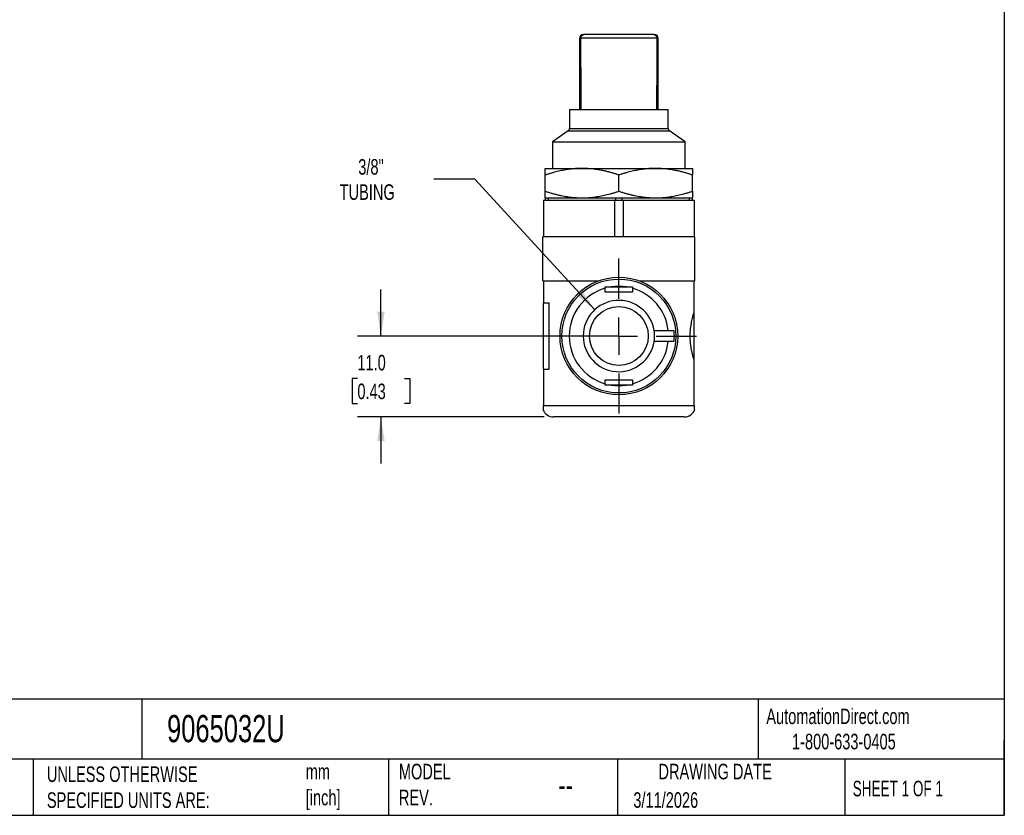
# Model space of a CAD drawing. Header units: millimetres. Extents: x 6 to 273, y 6 to 210.
# Tile 2 of 3: x 139 to 273, y 6 to 115. Entities that reach past the tile are written whole.
import ezdxf

# ---------------------------------------------------------------- set-up
doc = ezdxf.new("R2010")
doc.units = ezdxf.units.MM
doc.linetypes.add('SLD-Center', pattern=[19.05, 15.24, -1.27, 1.27, -1.27])
doc.linetypes.add('SLD-Solid', pattern=[0])
doc.layers.add('CENTER', color=40, linetype='SLD-Center')
doc.layers.add('DIMENSIONS', color=140, linetype='SLD-Solid', lineweight=25)
doc.layers.add('TEXT', color=140, linetype='SLD-Solid', lineweight=25)
doc.styles.add('SLDTEXTSTYLE0', font='TXT', dxfattribs={"width": 0.7})
doc.styles.add('SLDTEXTSTYLE1', font='TXT', dxfattribs={"width": 0.65})
doc.dimstyles.new('SLDDIMSTYLE3', dxfattribs={"dimtxt": 2.158008, "dimasz": 3.302, "dimexe": 0, "dimexo": 0.0625, "dimgap": 0.539502, "dimtad": 0, "dimtih": 1, "dimtoh": 1, "dimdec": 1, "dimrnd": 1e-09, "dimzin": 4, "dimdsep": 46, "dimtxsty": 'SLDTEXTSTYLE0', "dimsah": 1, "dimcen": 0.09, "dimadec": 0, "dimazin": 1, "dimtfac": 1, "dimtdec": 1, "dimtmove": 0, "dimatfit": 0, "dimfxl": 0, "dimfrac": 2, "dimtolj": 1, "dimtzin": 12, "dimarcsym": 0})
doc.dimstyles.new('SLDDIMSTYLE4', dxfattribs={"dimtxt": 2.158008, "dimasz": 3.302, "dimexe": 0, "dimexo": 0.0625, "dimgap": 0.539502, "dimtad": 0, "dimtih": 1, "dimtoh": 1, "dimdec": 1, "dimrnd": 1e-09, "dimzin": 12, "dimdsep": 46, "dimtxsty": 'SLDTEXTSTYLE0', "dimsah": 1, "dimcen": 0, "dimadec": 0, "dimazin": 3, "dimtfac": 1, "dimtdec": 1, "dimtofl": 0, "dimtmove": 0, "dimatfit": 3, "dimfxl": 0, "dimfrac": 2, "dimtolj": 1, "dimtzin": 12, "dimarcsym": 0})

# ---------------------------------------------------------------- blocks, each defined once
blk = doc.blocks.new('_D_5')
at = {"layer": 'DIMENSIONS'}
for p, q in [((188.29, 71.55), (188.29, 77.9)), ((219.37, 71.55), (185.12, 71.55)), ((185.09, 65.78), (184.36, 65.78)), ((184.36, 65.78), (184.36, 62.35)), ((191.5, 65.78), (192.22, 65.78)), ((192.22, 65.78), (192.22, 62.35)), ((184.36, 62.35), (185.09, 62.35)), ((192.22, 62.35), (191.5, 62.35)), ((210.47, 60.55), (185.12, 60.55)), ((188.29, 60.55), (188.29, 54.2))]:
    blk.add_line(p, q, dxfattribs=at)
for points in [[(188.29, 71.55), (188.8, 74.85), (187.79, 74.85)], [(188.29, 60.55), (187.79, 57.25), (188.8, 57.25)]]:
    blk.add_solid(points, dxfattribs=at)
at = {"layer": 'DIMENSIONS', "char_height": 2.117, "attachment_point": 1, "style": 'SLDTEXTSTYLE0'}
for s, insert in [('11.0', (185.09, 68.99)), ('0.43', (185.09, 65.08))]:
    blk.add_mtext(s, dxfattribs=dict(at, insert=insert))
blk = doc.blocks.new('_D_6')
at = {"layer": 'DIMENSIONS'}
for p, q in [((201.05, 92.9), (195.5, 92.9)), ((217.36, 75.13), (201.05, 92.9))]:
    blk.add_line(p, q, dxfattribs=at)
blk.add_solid([(217.36, 75.13), (215.51, 77.9), (214.76, 77.21)], dxfattribs=at)
at = {"layer": 'DIMENSIONS', "char_height": 2.117, "attachment_point": 1, "style": 'SLDTEXTSTYLE0'}
for s, insert in [('3/8"', (185.21, 95.62)), ('TUBING', (182.68, 92.19))]:
    blk.add_mtext(s, dxfattribs=dict(at, insert=insert))
blk = doc.blocks.new('SW_CENTERMARKSYMBOL_2')
at = {"layer": 'CENTER', "color": 0}
for p, q in [((0, 5.08), (0, 10.54)), ((0, 0), (0, 2.54)), ((-5.08, 0), (-10.54, 0)), ((0, 0), (-2.54, 0)), ((0, 0), (0, -2.54)), ((0, 0), (2.54, 0)), ((5.08, 0), (10.54, 0)), ((0, -5.08), (0, -10.54))]:
    blk.add_line(p, q, dxfattribs=at)

msp = doc.modelspace()

# ---------------------------------------------------------------- linework, layer by layer
for p, q in [((215.79, 112.55), (215.9, 112.55)), ((225.39, 112.55), (215.9, 112.55)), ((225.39, 112.55), (225.49, 112.55)), ((215.29, 112.05), (215.29, 102.35)), ((215.29, 112.05), (215.47, 112.05)), ((225.82, 112.06), (215.47, 112.06)), ((225.82, 112.05), (225.99, 112.05)), ((225.99, 102.35), (225.99, 112.05)), ((213.94, 102.35), (213.94, 99.79)), ((213.94, 102.35), (227.34, 102.35)), ((227.34, 99.79), (227.34, 102.35)), ((213.77, 99.46), (211.64, 97.97)), ((213.77, 99.46), (227.51, 99.46)), ((213.94, 99.79), (227.34, 99.79)), ((229.64, 97.97), (227.51, 99.46)), ((211.64, 97.97), (211.64, 94.35)), ((211.64, 97.97), (229.64, 97.97)), ((229.64, 94.35), (229.64, 97.97)), ((210.64, 94.35), (215.64, 94.35)), ((215.64, 94.35), (225.64, 94.35)), ((225.64, 94.35), (230.64, 94.35)), ((210.64, 91.25), (210.64, 93.46)), ((220.64, 91.25), (220.64, 93.46)), ((230.64, 91.25), (230.64, 93.46)), ((210.39, 90.05), (210.39, 85.05)), ((210.39, 90.05), (220.07, 90.05)), ((210.64, 90.35), (210.64, 90.05)), ((210.64, 90.35), (211.09, 90.35)), ((211.09, 90.05), (211.09, 90.35)), ((211.09, 90.35), (215.64, 90.35)), ((215.64, 90.35), (220.2, 90.35)), ((220.07, 90.05), (220.07, 85.04)), ((220.07, 90.05), (221.22, 90.05)), ((220.2, 90.35), (220.2, 90.05)), ((220.2, 90.35), (221.09, 90.35)), ((221.09, 90.05), (221.09, 90.35)), ((221.09, 90.35), (225.64, 90.35)), ((221.22, 90.05), (221.22, 85.04)), ((221.22, 90.05), (230.89, 90.05)), ((225.64, 90.35), (230.2, 90.35)), ((230.2, 90.35), (230.2, 90.05)), ((230.2, 90.35), (230.64, 90.35)), ((230.64, 90.05), (230.64, 90.35)), ((230.89, 90.05), (230.89, 85.05)), ((219.66, 85.05), (210.29, 85.05)), ((210.29, 82.05), (210.29, 85.05)), ((230.99, 85.05), (221.63, 85.05)), ((230.99, 82.05), (230.99, 85.05)), ((210.29, 79.05), (210.29, 82.05)), ((230.99, 79.05), (230.99, 82.05)), ((210.29, 79.05), (217.86, 79.05)), ((210.39, 79.05), (210.39, 76.05)), ((223.43, 79.05), (230.99, 79.05)), ((230.89, 74.86), (230.89, 79.05)), ((218.79, 77.52), (218.79, 78.04)), ((219.61, 78.22), (221.68, 78.22)), ((222.49, 78.04), (222.49, 77.52)), ((222.49, 77.52), (218.79, 77.52)), ((210.39, 76.05), (211.15, 76.05)), ((210.39, 67.05), (210.39, 76.05)), ((211.15, 67.05), (211.15, 76.05)), ((230.89, 68.24), (230.89, 74.86)), ((225.44, 72.3), (227.35, 72.3)), ((227.35, 70.8), (225.44, 70.8)), ((210.39, 67.05), (210.39, 62.05)), ((210.39, 67.05), (211.15, 67.05)), ((230.89, 62.05), (230.89, 68.24)), ((218.79, 65.58), (222.49, 65.58)), ((218.79, 65.06), (218.79, 65.58)), ((221.68, 64.88), (219.61, 64.88)), ((222.49, 65.58), (222.49, 65.06)), ((230.89, 62.05), (210.39, 62.05)), ((210.39, 61.55), (210.33, 61.55)), ((229.54, 60.55), (211.74, 60.55)), ((230.96, 61.55), (230.89, 61.55))]:
    msp.add_line(p, q)
for radius in [8, 7.75, 4]:
    msp.add_circle((220.64, 71.55), radius)
for centre, radius, start, end in [((215.79, 112.05), 0.5, 90, 180), ((225.49, 112.05), 0.5, 0, 90), ((213.54, 99.79), 0.4, 305, 0), ((227.74, 99.79), 0.4, 180, 235), ((220.64, 71.55), 6.75, 105.9068, 254.0932), ((220.64, 71.55), 6.75, 81.17, 98.83), ((220.64, 71.55), 6.75, 6.3794, 74.0932), ((220.64, 71.55), 4.85, 8.8959, 351.1041), ((220.64, 71.55), 4.85, 351.1041, 8.8959), ((220.64, 71.55), 7.55, 354.299, 5.701), ((220.64, 71.55), 6.75, 285.9068, 353.6206), ((220.64, 71.55), 6.75, 261.17, 278.83), ((211.74, 62.05), 1.5, 199.4712, 270), ((229.54, 62.05), 1.5, 270, 340.5288)]:
    msp.add_arc(centre, radius, start, end)
for centre, start_param, end_param in [((219.66, 82.05), 1.491493, 1.570796), ((221.63, 82.05), 1.570796, 1.6501)]:
    msp.add_ellipse(centre, major_axis=(5.2, 0), ratio=0.57735, start_param=start_param, end_param=end_param)
for points, knots in [([(215.47, 112.06), (215.47, 112.08), (215.47, 112.12), (215.48, 112.19), (215.5, 112.25), (215.53, 112.31), (215.56, 112.37), (215.61, 112.43), (215.68, 112.49), (215.78, 112.54), (215.86, 112.55), (215.9, 112.55)], [0, 0, 0, 0, 0.076185, 0.154599, 0.235524, 0.319206, 0.405849, 0.495618, 0.646244, 0.814397, 1, 1, 1, 1]), ([(225.39, 112.55), (225.41, 112.55), (225.45, 112.55), (225.5, 112.53), (225.56, 112.51), (225.61, 112.49), (225.65, 112.45), (225.7, 112.4), (225.76, 112.31), (225.81, 112.19), (225.81, 112.1), (225.82, 112.06)], [0, 0, 0, 0, 0.0951706, 0.185996, 0.2724444, 0.3544975, 0.4321551, 0.5054391, 0.6814593, 0.8457131, 1, 1, 1, 1]), ([(215.64, 94.35), (215.52, 94.35), (215.28, 94.35), (214.92, 94.33), (214.55, 94.31), (214.18, 94.27), (213.8, 94.22), (213.42, 94.16), (213.04, 94.09), (212.65, 94.01), (212.26, 93.92), (211.86, 93.82), (211.46, 93.71), (211.05, 93.59), (210.78, 93.5), (210.64, 93.46)], [0, 0, 0, 0, 0.070755, 0.142393, 0.214957, 0.288489, 0.363029, 0.438617, 0.51529, 0.593083, 0.672031, 0.752166, 0.833519, 0.916121, 1, 1, 1, 1]), ([(210.64, 93.46), (210.64, 93.51), (210.64, 93.6), (210.64, 93.73), (210.64, 93.85), (210.64, 93.96), (210.64, 94.05), (210.64, 94.13), (210.64, 94.2), (210.64, 94.25), (210.64, 94.3), (210.64, 94.33), (210.64, 94.35), (210.64, 94.35), (210.64, 94.35)], [0, 0, 0, 0, 0.090811, 0.180126, 0.267981, 0.354416, 0.439469, 0.523184, 0.605605, 0.686779, 0.766753, 0.845578, 0.923309, 1, 1, 1, 1]), ([(220.64, 93.46), (220.5, 93.51), (220.2, 93.6), (219.76, 93.73), (219.33, 93.85), (218.9, 93.96), (218.48, 94.05), (218.06, 94.13), (217.64, 94.2), (217.23, 94.25), (216.83, 94.3), (216.43, 94.33), (216.04, 94.35), (215.77, 94.35), (215.64, 94.35)], [0, 0, 0, 0, 0.0908108, 0.1801257, 0.2679812, 0.3544156, 0.4394693, 0.5231844, 0.6056053, 0.6867786, 0.7667527, 0.8455785, 0.9233092, 1, 1, 1, 1]), ([(225.64, 94.35), (225.52, 94.35), (225.28, 94.35), (224.92, 94.33), (224.55, 94.31), (224.18, 94.27), (223.8, 94.22), (223.42, 94.16), (223.04, 94.09), (222.65, 94.01), (222.26, 93.92), (221.86, 93.82), (221.46, 93.71), (221.05, 93.59), (220.78, 93.5), (220.64, 93.46)], [0, 0, 0, 0, 0.070755, 0.142393, 0.214957, 0.288489, 0.363029, 0.438617, 0.51529, 0.593083, 0.672031, 0.752166, 0.833519, 0.916121, 1, 1, 1, 1]), ([(230.64, 93.46), (230.5, 93.51), (230.2, 93.6), (229.76, 93.73), (229.33, 93.85), (228.9, 93.96), (228.48, 94.05), (228.06, 94.13), (227.64, 94.2), (227.23, 94.25), (226.83, 94.3), (226.43, 94.33), (226.04, 94.35), (225.77, 94.35), (225.64, 94.35)], [0, 0, 0, 0, 0.090811, 0.180126, 0.267981, 0.354416, 0.439469, 0.523184, 0.605605, 0.686779, 0.766753, 0.845578, 0.923309, 1, 1, 1, 1]), ([(230.64, 94.35), (230.64, 94.35), (230.64, 94.35), (230.64, 94.33), (230.64, 94.31), (230.64, 94.27), (230.64, 94.22), (230.64, 94.16), (230.64, 94.09), (230.64, 94.01), (230.64, 93.92), (230.64, 93.82), (230.64, 93.71), (230.64, 93.59), (230.64, 93.5), (230.64, 93.46)], [0, 0, 0, 0, 0.070755, 0.142393, 0.214957, 0.288489, 0.363029, 0.438617, 0.51529, 0.593083, 0.672031, 0.752166, 0.833519, 0.916121, 1, 1, 1, 1]), ([(210.64, 91.25), (210.79, 91.2), (211.09, 91.1), (211.52, 90.97), (211.96, 90.85), (212.39, 90.75), (212.81, 90.65), (213.23, 90.57), (213.65, 90.51), (214.05, 90.45), (214.46, 90.41), (214.86, 90.37), (215.25, 90.36), (215.51, 90.35), (215.64, 90.35)], [0, 0, 0, 0, 0.090811, 0.180126, 0.267981, 0.354416, 0.439469, 0.523184, 0.605605, 0.686779, 0.766753, 0.845578, 0.923309, 1, 1, 1, 1]), ([(210.64, 90.35), (210.64, 90.35), (210.64, 90.35), (210.64, 90.37), (210.64, 90.4), (210.64, 90.43), (210.64, 90.48), (210.64, 90.54), (210.64, 90.61), (210.64, 90.69), (210.64, 90.78), (210.64, 90.88), (210.64, 90.99), (210.64, 91.11), (210.64, 91.2), (210.64, 91.25)], [0, 0, 0, 0, 0.070755, 0.142393, 0.214957, 0.288489, 0.363029, 0.438617, 0.51529, 0.593083, 0.672031, 0.752166, 0.833519, 0.916121, 1, 1, 1, 1]), ([(215.64, 90.35), (215.76, 90.35), (216, 90.35), (216.37, 90.37), (216.74, 90.4), (217.11, 90.43), (217.48, 90.48), (217.86, 90.54), (218.25, 90.61), (218.64, 90.69), (219.03, 90.78), (219.43, 90.88), (219.83, 90.99), (220.24, 91.11), (220.51, 91.2), (220.64, 91.25)], [0, 0, 0, 0, 0.070755, 0.142393, 0.214957, 0.288489, 0.363029, 0.438617, 0.51529, 0.593083, 0.672031, 0.752166, 0.833519, 0.916121, 1, 1, 1, 1]), ([(220.64, 91.25), (220.79, 91.2), (221.09, 91.1), (221.52, 90.97), (221.96, 90.85), (222.39, 90.75), (222.81, 90.65), (223.23, 90.57), (223.65, 90.51), (224.05, 90.45), (224.46, 90.41), (224.86, 90.37), (225.25, 90.36), (225.51, 90.35), (225.64, 90.35)], [0, 0, 0, 0, 0.090811, 0.180126, 0.267981, 0.354416, 0.439469, 0.523184, 0.605605, 0.686779, 0.766753, 0.845578, 0.923309, 1, 1, 1, 1]), ([(225.64, 90.35), (225.76, 90.35), (226, 90.35), (226.37, 90.37), (226.74, 90.4), (227.11, 90.43), (227.48, 90.48), (227.86, 90.54), (228.25, 90.61), (228.64, 90.69), (229.03, 90.78), (229.43, 90.88), (229.83, 90.99), (230.24, 91.11), (230.51, 91.2), (230.64, 91.25)], [0, 0, 0, 0, 0.0707554, 0.1423932, 0.214957, 0.2884889, 0.3630294, 0.4386174, 0.5152901, 0.5930832, 0.6720309, 0.7521658, 0.8335193, 0.9161212, 1, 1, 1, 1]), ([(230.64, 91.25), (230.64, 91.2), (230.64, 91.1), (230.64, 90.97), (230.64, 90.85), (230.64, 90.75), (230.64, 90.65), (230.64, 90.57), (230.64, 90.51), (230.64, 90.45), (230.64, 90.41), (230.64, 90.37), (230.64, 90.36), (230.64, 90.35), (230.64, 90.35)], [0, 0, 0, 0, 0.090811, 0.180126, 0.267981, 0.354416, 0.439469, 0.523184, 0.605605, 0.686779, 0.766753, 0.845578, 0.923309, 1, 1, 1, 1]), ([(221.22, 85.04), (221.12, 85.04), (220.93, 85.04), (220.64, 85.04), (220.36, 85.04), (220.17, 85.04), (220.07, 85.04)], [0, 0, 0, 0, 0.2500586, 0.5, 0.7499414, 1, 1, 1, 1]), ([(218.79, 78.22), (218.88, 78.22), (219.06, 78.22), (219.34, 78.22), (219.52, 78.22), (219.61, 78.22)], [0, 0, 0, 0, 0.33131, 0.664352, 1, 1, 1, 1]), ([(221.68, 78.22), (221.82, 78.22), (222.09, 78.22), (222.36, 78.22), (222.49, 78.22)], [0, 0, 0, 0, 0.5024433, 1, 1, 1, 1]), ([(230.89, 68.24), (230.88, 68.27), (230.86, 68.34), (230.83, 68.45), (230.79, 68.57), (230.76, 68.69), (230.72, 68.83), (230.68, 68.97), (230.64, 69.12), (230.61, 69.27), (230.57, 69.44), (230.49, 69.84), (230.38, 70.53), (230.33, 71.55), (230.38, 72.57), (230.5, 73.32), (230.61, 73.83), (230.68, 74.14), (230.76, 74.41), (230.83, 74.66), (230.87, 74.79), (230.89, 74.86)], [0, 0, 0, 0, 0.025675, 0.05102, 0.076103, 0.10099, 0.125752, 0.15046, 0.175185, 0.2, 0.224974, 0.250176, 0.376262, 0.49963, 0.622902, 0.749022, 0.799449, 0.84919, 0.898817, 0.948901, 1, 1, 1, 1]), ([(227.35, 72.3), (227.39, 72.3), (227.45, 72.3), (227.55, 72.3), (227.65, 72.3), (227.74, 72.3), (227.83, 72.3), (227.91, 72.3), (227.98, 72.3), (228.04, 72.3), (228.1, 72.3), (228.14, 72.3), (228.16, 72.3)], [0, 0, 0, 0, 0.111015, 0.219584, 0.325707, 0.429381, 0.530605, 0.62938, 0.725705, 0.819582, 0.911013, 1, 1, 1, 1]), ([(228.16, 70.8), (228.14, 70.8), (228.1, 70.8), (228.03, 70.8), (227.96, 70.8), (227.87, 70.8), (227.78, 70.8), (227.68, 70.8), (227.58, 70.8), (227.47, 70.8), (227.39, 70.8), (227.35, 70.8)], [0, 0, 0, 0, 0.0990274, 0.2010713, 0.3061354, 0.4142223, 0.5253331, 0.6394677, 0.7566252, 0.8768035, 1, 1, 1, 1]), ([(219.61, 64.88), (219.47, 64.88), (219.2, 64.88), (218.93, 64.88), (218.79, 64.88)], [0, 0, 0, 0, 0.5024433, 1, 1, 1, 1]), ([(222.49, 64.88), (222.4, 64.88), (222.22, 64.88), (221.95, 64.88), (221.77, 64.88), (221.68, 64.88)], [0, 0, 0, 0, 0.3313098, 0.6643518, 1, 1, 1, 1]), ([(210.39, 61.55), (210.39, 61.56), (210.39, 61.58), (210.39, 61.62), (210.39, 61.67), (210.39, 61.73), (210.39, 61.79), (210.39, 61.87), (210.39, 61.96), (210.39, 62.02), (210.39, 62.05)], [0, 0, 0, 0, 0.131254, 0.248058, 0.3758, 0.499708, 0.652315, 0.781948, 0.894785, 1, 1, 1, 1]), ([(230.89, 62.05), (230.89, 62.04), (230.89, 62), (230.89, 61.95), (230.89, 61.9), (230.89, 61.86), (230.89, 61.81), (230.89, 61.76), (230.89, 61.7), (230.89, 61.62), (230.89, 61.58), (230.89, 61.55)], [0, 0, 0, 0, 0.059462, 0.120142, 0.184069, 0.252985, 0.328288, 0.411053, 0.502091, 0.728351, 1, 1, 1, 1])]:
    msp.add_open_spline(points, degree=3, knots=knots)
for points in [[(215.47, 112.06), (215.47, 112.06), (215.47, 112.05), (215.47, 112.05)], [(215.53, 102.35), (215.51, 105.59), (215.49, 108.82), (215.47, 112.05)], [(225.82, 112.05), (225.8, 108.82), (225.78, 105.59), (225.76, 102.35)], [(225.82, 112.05), (225.82, 112.05), (225.82, 112.06), (225.82, 112.06)], [(218.79, 78.04), (218.79, 78.1), (218.79, 78.16), (218.79, 78.22)], [(222.49, 78.22), (222.49, 78.16), (222.49, 78.1), (222.49, 78.04)], [(218.79, 64.88), (218.79, 64.94), (218.79, 65), (218.79, 65.06)], [(222.49, 65.06), (222.49, 65), (222.49, 64.94), (222.49, 64.88)]]:
    msp.add_open_spline(points, degree=3)
at = {"layer": 'TEXT'}
for p, q in [((273.05, 209.55), (273.05, 6.35)), ((273.05, 22.13), (6.35, 22.13)), ((155.76, 22.13), (155.76, 13.97)), ((239.58, 22.13), (239.58, 13.97)), ((273.05, 6.35), (273.05, 16.51)), ((273.05, 13.97), (6.35, 13.97)), ((141, 13.97), (141, 6.35)), ((189.3, 13.97), (189.3, 6.35)), ((220.47, 13.97), (220.47, 6.35)), ((251.35, 13.97), (251.35, 6.35)), ((6.35, 6.35), (273.05, 6.35))]:
    msp.add_line(p, q, dxfattribs=at)

# ---------------------------------------------------------------- block references
at = {"layer": 'CENTER'}
msp.add_blockref('SW_CENTERMARKSYMBOL_2', (220.64, 71.55), dxfattribs=at)

# ---------------------------------------------------------------- texts
at = {"layer": 'TEXT'}
for s, insert, char_height, attachment_point, style in [('AutomationDirect.com', (240.69, 20.88), 2.1167, 1, 'SLDTEXTSTYLE0'), ('9065032U', (159.21, 20), 3.704, 1, 'SLDTEXTSTYLE0'), ('1-800-633-0405', (244.19, 17.44), 2.1167, 1, 'SLDTEXTSTYLE0'), ('MODEL ^JREV.', (190.73, 13.36), 2.1167, 1, 'SLDTEXTSTYLE0'), ('DRAWING DATE', (233.73, 13.36), 2.1167, 2, 'SLDTEXTSTYLE0'), ('UNLESS OTHERWISE ^JSPECIFIED UNITS ARE:', (142.87, 13), 2.1167, 1, 'SLDTEXTSTYLE0'), ('mm^J[inch]', (178.06, 13.36), 2.117, 1, 'SLDTEXTSTYLE0'), ('SHEET 1 OF 1', (252.44, 11.05), 2.1167, 1, 'SLDTEXTSTYLE1'), ('--', (212.43, 12.08), 3.175, 1, 'SLDTEXTSTYLE0'), ('3/11/2026', (222.61, 9.49), 2.117, 1, 'SLDTEXTSTYLE0')]:
    msp.add_mtext(s, dxfattribs=dict(at, insert=insert, char_height=char_height, attachment_point=attachment_point, style=style))

# ---------------------------------------------------------------- dimensions: what is measured, and where the dimension line sits
at = {"layer": 'DIMENSIONS'}
dim = msp.add_radius_dim(center=(220.64, 71.55), mpoint=(217.36, 75.13), text='3/8"\\PTUBING', dimstyle='SLDDIMSTYLE4', override={"dimpost": '<>'}, dxfattribs=at)
dim.commit()
dim.dimension.update_dxf_attribs({"geometry": '_D_6', "text_midpoint": (188.29, 92.9), "dimtype": 164})
dim = msp.add_linear_dim(base=(188.29, 71.55), p1=(211.74, 60.55), p2=(220.64, 71.55), angle=90, dimstyle='SLDDIMSTYLE3', dxfattribs=at)
dim.commit()
dim.dimension.update_dxf_attribs({"geometry": '_D_5', "text_midpoint": (188.29, 65.78), "dimtype": 160})

doc.saveas('drawing.dxf')
